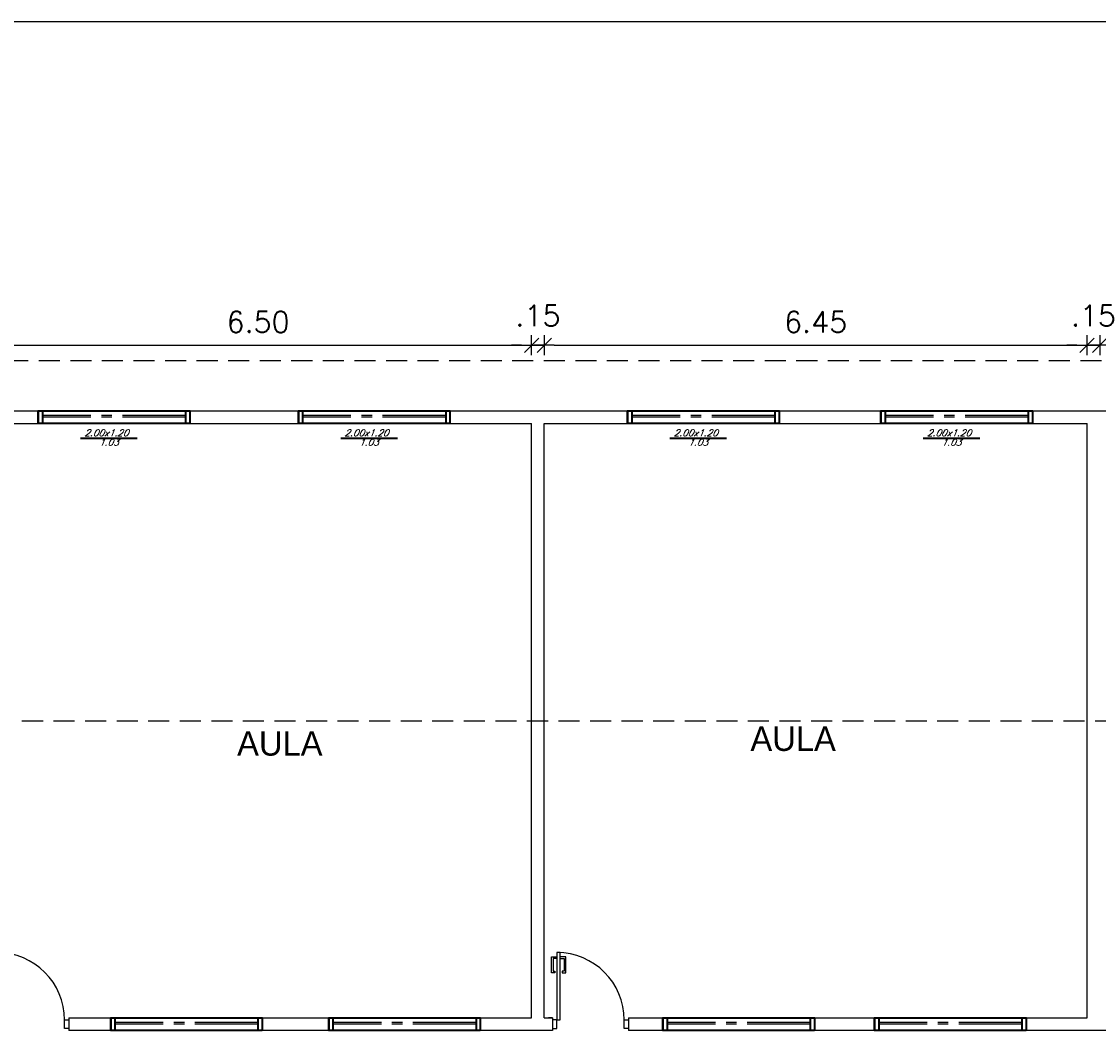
# Model space of a CAD drawing. Header units: millimetres. Extents: x 2239 to 2564, y 432 to 505.
# Tile 6 of 22: x 2286 to 2299, y 493 to 505. Entities that reach past the tile are written whole.
import ezdxf

# ---------------------------------------------------------------- set-up
doc = ezdxf.new("R2010")
doc.units = ezdxf.units.MM
for name, pattern in [('ACAD_ISO04W100', [30, 24, -3, 0, -3]), ('CENTER2', [1.125, 0.75, -0.125, 0.125, -0.125]), ('HIDDEN', [0.375, 0.25, -0.125])]:
    doc.linetypes.add(name, pattern=pattern)
for name, color, linetype in [('Cotas', 1, 'Continuous'), ('HACT', 1, 'Continuous'), ('PAREDES', 6, 'Continuous')]:
    doc.layers.add(name, color=color, linetype=linetype)
doc.styles.add('romans', font='romans.shx', dxfattribs={"oblique": 23})
doc.styles.add('SIMPLEX_8', font='simplex.shx')
doc.dimstyles.new('08', dxfattribs={"dimtxt": 0.25, "dimasz": 0.12, "dimexe": 0, "dimexo": 0, "dimgap": 0.15, "dimtad": 1, "dimzin": 4, "dimdsep": 46, "dimtxsty": 'SIMPLEX_8', "dimblk1": 'D', "dimblk2": 'D', "dimsah": 1, "dimcen": 0.09, "dimse1": 1, "dimse2": 1, "dimclre": 256, "dimclrt": 2, "dimadec": 0, "dimazin": 0, "dimtfac": 1, "dimtmove": 2, "dimatfit": 3, "dimldrblk": 'D', "dimfxl": 1, "dimtolj": 1, "dimtzin": 0, "dimarcsym": 0})

# ---------------------------------------------------------------- blocks, each defined once
blk = doc.blocks.new('DSGDFG')
at = {"color": 2}
blk.add_lwpolyline([(2331.157, 484.719), (2331.197, 484.719), (2331.197, 485.519), (2331.157, 485.519)], close=True, dxfattribs=at)
at = {"color": 1}
for points in [[(2331.157, 485.449), (2331.112, 485.449), (2331.112, 485.299), (2331.132, 485.299), (2331.132, 485.279), (2331.092, 485.279), (2331.092, 485.469), (2331.157, 485.469)], [(2331.197, 485.449), (2331.242, 485.449), (2331.242, 485.299), (2331.222, 485.299), (2331.222, 485.279), (2331.262, 485.279), (2331.262, 485.469), (2331.197, 485.469)]]:
    blk.add_lwpolyline(points, dxfattribs=at)
at = {"color": 2}
for points in [[(2331.107, 484.619), (2331.157, 484.619), (2331.157, 484.719), (2331.107, 484.719)], [(2332.007, 484.619), (2331.957, 484.619), (2331.957, 484.719), (2332.007, 484.719)]]:
    blk.add_lwpolyline(points, dxfattribs=at)
at = {"color": 1}
blk.add_arc((2331.157, 484.719), 0.8, 0, 90, dxfattribs=at)
at = {"layer": 'PAREDES', "color": 6}
for p, q in [((2331.107, 484.744), (2331.107, 484.594)), ((2332.007, 484.744), (2332.007, 484.594))]:
    blk.add_line(p, q, dxfattribs=at)
at = {"layer": 'PAREDES'}
blk.add_lwpolyline([(2331.107, 484.744), (2331.057, 484.744)], dxfattribs=at)
blk = doc.blocks.new('D')
for p, q in [((-1, 0), (1, 0)), ((0, -1), (0, 1))]:
    blk.add_line(p, q)
at = {"color": 4}
blk.add_line((-0.71, -0.71), (0.71, 0.71), dxfattribs=at)
blk = doc.blocks.new('*D94')
at = {"layer": 'Cotas', "color": 0, "linetype": 'ACAD_ISO04W100', "lineweight": -2, "transparency": 16777216}
blk.add_line((2285.713, 500.686), (2291.973, 500.686), dxfattribs=at)
at = {"layer": 'Defpoints', "color": 0, "linetype": 'ACAD_ISO04W100', "transparency": 16777216}
for p in [(2292.093, 500.686), (2285.593, 499.755), (2292.093, 499.755)]:
    blk.add_point(p, dxfattribs=at)
at = {"layer": 'Cotas', "color": 0, "linetype": 'ACAD_ISO04W100', "lineweight": -2, "transparency": 16777216, "xscale": 0.12, "yscale": 0.12, "zscale": 0.12, "rotation": 180}
blk.add_blockref('D', (2285.593, 500.686), dxfattribs=at)
at = {"layer": 'Cotas', "color": 0, "linetype": 'ACAD_ISO04W100', "lineweight": -2, "transparency": 16777216, "xscale": 0.12, "yscale": 0.12, "zscale": 0.12}
blk.add_blockref('D', (2292.093, 500.686), dxfattribs=at)
at = {"layer": 'Cotas', "color": 2, "linetype": 'ACAD_ISO04W100', "transparency": 16777216, "insert": (2288.843, 500.961), "char_height": 0.25, "attachment_point": 5, "style": 'SIMPLEX_8'}
blk.add_mtext('\\A1;6.50', dxfattribs=at)
blk = doc.blocks.new('*D95')
at = {"layer": 'Cotas', "color": 0, "linetype": 'ACAD_ISO04W100', "lineweight": -2, "transparency": 16777216}
for p, q in [((2291.973, 500.686), (2291.853, 500.686)), ((2292.093, 500.686), (2292.243, 500.686)), ((2292.363, 500.686), (2292.483, 500.686))]:
    blk.add_line(p, q, dxfattribs=at)
at = {"layer": 'Defpoints', "color": 0, "linetype": 'ACAD_ISO04W100', "transparency": 16777216}
for p in [(2292.243, 500.686), (2292.093, 499.755), (2292.243, 499.755)]:
    blk.add_point(p, dxfattribs=at)
at = {"layer": 'Cotas', "color": 0, "linetype": 'ACAD_ISO04W100', "lineweight": -2, "transparency": 16777216, "xscale": 0.12, "yscale": 0.12, "zscale": 0.12}
blk.add_blockref('D', (2292.093, 500.686), dxfattribs=at)
at = {"layer": 'Cotas', "color": 0, "linetype": 'ACAD_ISO04W100', "lineweight": -2, "transparency": 16777216, "xscale": 0.12, "yscale": 0.12, "zscale": 0.12, "rotation": 180}
blk.add_blockref('D', (2292.243, 500.686), dxfattribs=at)
at = {"layer": 'Cotas', "color": 2, "linetype": 'ACAD_ISO04W100', "transparency": 16777216, "insert": (2292.168, 501.036), "char_height": 0.25, "attachment_point": 5, "style": 'SIMPLEX_8'}
blk.add_mtext('\\A1;.15', dxfattribs=at)
blk = doc.blocks.new('*D96')
at = {"layer": 'Cotas', "color": 0, "linetype": 'ACAD_ISO04W100', "lineweight": -2, "transparency": 16777216}
blk.add_line((2292.363, 500.686), (2298.573, 500.686), dxfattribs=at)
at = {"layer": 'Defpoints', "color": 0, "linetype": 'ACAD_ISO04W100', "transparency": 16777216}
for p in [(2298.693, 500.686), (2292.243, 499.755), (2298.693, 499.755)]:
    blk.add_point(p, dxfattribs=at)
at = {"layer": 'Cotas', "color": 0, "linetype": 'ACAD_ISO04W100', "lineweight": -2, "transparency": 16777216, "xscale": 0.12, "yscale": 0.12, "zscale": 0.12, "rotation": 180}
blk.add_blockref('D', (2292.243, 500.686), dxfattribs=at)
at = {"layer": 'Cotas', "color": 0, "linetype": 'ACAD_ISO04W100', "lineweight": -2, "transparency": 16777216, "xscale": 0.12, "yscale": 0.12, "zscale": 0.12}
blk.add_blockref('D', (2298.693, 500.686), dxfattribs=at)
at = {"layer": 'Cotas', "color": 2, "linetype": 'ACAD_ISO04W100', "transparency": 16777216, "insert": (2295.468, 500.961), "char_height": 0.25, "attachment_point": 5, "style": 'SIMPLEX_8'}
blk.add_mtext('\\A1;6.45', dxfattribs=at)
blk = doc.blocks.new('*D97')
at = {"layer": 'Cotas', "color": 0, "linetype": 'ACAD_ISO04W100', "lineweight": -2, "transparency": 16777216}
for p, q in [((2298.573, 500.686), (2298.453, 500.686)), ((2298.693, 500.686), (2298.843, 500.686)), ((2298.963, 500.686), (2299.083, 500.686))]:
    blk.add_line(p, q, dxfattribs=at)
at = {"layer": 'Defpoints', "color": 0, "linetype": 'ACAD_ISO04W100', "transparency": 16777216}
for p in [(2298.843, 500.686), (2298.693, 499.755), (2298.843, 499.755)]:
    blk.add_point(p, dxfattribs=at)
at = {"layer": 'Cotas', "color": 0, "linetype": 'ACAD_ISO04W100', "lineweight": -2, "transparency": 16777216, "xscale": 0.12, "yscale": 0.12, "zscale": 0.12}
blk.add_blockref('D', (2298.693, 500.686), dxfattribs=at)
at = {"layer": 'Cotas', "color": 0, "linetype": 'ACAD_ISO04W100', "lineweight": -2, "transparency": 16777216, "xscale": 0.12, "yscale": 0.12, "zscale": 0.12, "rotation": 180}
blk.add_blockref('D', (2298.843, 500.686), dxfattribs=at)
at = {"layer": 'Cotas', "color": 2, "linetype": 'ACAD_ISO04W100', "transparency": 16777216, "insert": (2298.768, 501.036), "char_height": 0.25, "attachment_point": 5, "style": 'SIMPLEX_8'}
blk.add_mtext('\\A1;.15', dxfattribs=at)
blk = doc.blocks.new('*D98')
at = {"layer": 'Cotas', "color": 0, "linetype": 'ACAD_ISO04W100', "lineweight": -2, "transparency": 16777216}
blk.add_line((2298.963, 500.686), (2299.693, 500.686), dxfattribs=at)
at = {"layer": 'Defpoints', "color": 0, "linetype": 'ACAD_ISO04W100', "transparency": 16777216}
for p in [(2299.813, 500.686), (2298.843, 499.755), (2299.813, 499.755)]:
    blk.add_point(p, dxfattribs=at)
at = {"layer": 'Cotas', "color": 0, "linetype": 'ACAD_ISO04W100', "lineweight": -2, "transparency": 16777216, "xscale": 0.12, "yscale": 0.12, "zscale": 0.12, "rotation": 180}
blk.add_blockref('D', (2298.843, 500.686), dxfattribs=at)
at = {"layer": 'Cotas', "color": 0, "linetype": 'ACAD_ISO04W100', "lineweight": -2, "transparency": 16777216, "xscale": 0.12, "yscale": 0.12, "zscale": 0.12}
blk.add_blockref('D', (2299.813, 500.686), dxfattribs=at)
at = {"layer": 'Cotas', "color": 2, "linetype": 'ACAD_ISO04W100', "transparency": 16777216, "insert": (2299.328, 500.961), "char_height": 0.25, "attachment_point": 5, "style": 'SIMPLEX_8'}
blk.add_mtext('\\A1;.97', dxfattribs=at)

msp = doc.modelspace()

# ---------------------------------------------------------------- linework, layer by layer
at = {"layer": 'Cotas', "linetype": 'HIDDEN'}
for p, q in [((2278.363, 500.505), (2309.133, 500.505)), ((2275.163, 496.225), (2318.583, 496.225))]:
    msp.add_line(p, q, dxfattribs=at)
at = {"layer": 'Cotas', "color": 6}
for p, q in [((2285.593, 499.755), (2292.093, 499.755)), ((2292.243, 499.755), (2298.693, 499.755)), ((2286.593, 492.695), (2292.093, 492.695)), ((2292.243, 492.695), (2292.343, 492.695)), ((2293.243, 492.695), (2298.693, 492.695)), ((2292.343, 492.545), (2286.593, 492.545)), ((2299.783, 492.545), (2293.243, 492.545))]:
    msp.add_line(p, q, dxfattribs=at)
at = {"layer": 'Cotas', "color": 6, "linetype": 'ACAD_ISO04W100'}
for p, q in [((2292.093, 492.695), (2292.093, 499.755)), ((2292.243, 492.695), (2292.243, 499.755)), ((2298.693, 492.695), (2298.693, 499.755))]:
    msp.add_line(p, q, dxfattribs=at)
at = {"layer": 'Cotas', "color": 1}
msp.add_lwpolyline([(2244.583, 504.531), (2325.692, 504.531), (2325.692, 451.881), (2244.583, 451.881)], close=True, dxfattribs=at)
at = {"layer": 'Cotas', "color": 6}
msp.add_lwpolyline([(2278.213, 499.905), (2321.683, 499.905), (2321.683, 492.545)], dxfattribs=at)
at = {"layer": 'HACT', "lineweight": 35}
for p, q in [((2286.232, 499.905), (2286.232, 499.755)), ((2286.282, 499.905), (2286.282, 499.755)), ((2287.982, 499.905), (2287.982, 499.755)), ((2288.032, 499.905), (2288.032, 499.755)), ((2288.032, 499.905), (2288.032, 499.755)), ((2289.322, 499.905), (2289.322, 499.755)), ((2289.372, 499.905), (2289.372, 499.755)), ((2291.072, 499.905), (2291.072, 499.755)), ((2291.122, 499.905), (2291.122, 499.755)), ((2291.122, 499.905), (2291.122, 499.755)), ((2293.234, 499.905), (2293.234, 499.755)), ((2293.284, 499.905), (2293.284, 499.755)), ((2294.984, 499.905), (2294.984, 499.755)), ((2295.034, 499.905), (2295.034, 499.755)), ((2295.034, 499.905), (2295.034, 499.755)), ((2296.244, 499.905), (2296.244, 499.755)), ((2296.294, 499.905), (2296.294, 499.755)), ((2297.994, 499.905), (2297.994, 499.755)), ((2298.044, 499.905), (2298.044, 499.755)), ((2298.044, 499.905), (2298.044, 499.755)), ((2286.735, 499.582), (2287.407, 499.582)), ((2289.825, 499.582), (2290.498, 499.582)), ((2293.737, 499.582), (2294.409, 499.582)), ((2296.747, 499.582), (2297.419, 499.582)), ((2287.092, 492.695), (2287.092, 492.545)), ((2287.142, 492.695), (2287.142, 492.545)), ((2288.842, 492.695), (2288.842, 492.545)), ((2288.892, 492.695), (2288.892, 492.545)), ((2288.892, 492.695), (2288.892, 492.545)), ((2289.683, 492.695), (2289.683, 492.545)), ((2289.733, 492.695), (2289.733, 492.545)), ((2291.433, 492.695), (2291.433, 492.545)), ((2291.483, 492.695), (2291.483, 492.545)), ((2291.483, 492.695), (2291.483, 492.545)), ((2293.654, 492.695), (2293.654, 492.545)), ((2293.704, 492.695), (2293.704, 492.545)), ((2295.404, 492.695), (2295.404, 492.545)), ((2295.454, 492.695), (2295.454, 492.545)), ((2295.454, 492.695), (2295.454, 492.545)), ((2296.168, 492.695), (2296.168, 492.545)), ((2296.218, 492.695), (2296.218, 492.545)), ((2297.918, 492.695), (2297.918, 492.545)), ((2297.968, 492.695), (2297.968, 492.545)), ((2297.968, 492.695), (2297.968, 492.545))]:
    msp.add_line(p, q, dxfattribs=at)
at = {"layer": 'HACT', "color": 2, "lineweight": 35}
for points in [[(2288.032, 499.755), (2286.232, 499.755), (2286.232, 499.905), (2288.032, 499.905)], [(2291.122, 499.755), (2289.322, 499.755), (2289.322, 499.905), (2291.122, 499.905)], [(2295.034, 499.755), (2293.234, 499.755), (2293.234, 499.905), (2295.034, 499.905)], [(2298.044, 499.755), (2296.244, 499.755), (2296.244, 499.905), (2298.044, 499.905)], [(2288.892, 492.545), (2287.092, 492.545), (2287.092, 492.695), (2288.892, 492.695)], [(2291.483, 492.545), (2289.683, 492.545), (2289.683, 492.695), (2291.483, 492.695)], [(2295.454, 492.545), (2293.654, 492.545), (2293.654, 492.695), (2295.454, 492.695)], [(2297.968, 492.545), (2296.168, 492.545), (2296.168, 492.695), (2297.968, 492.695)]]:
    msp.add_lwpolyline(points, close=True, dxfattribs=at)
at = {"layer": 'PAREDES', "color": 4, "linetype": 'CENTER2'}
for p, q in [((2287.982, 499.85), (2286.282, 499.85)), ((2287.982, 499.83), (2286.282, 499.83)), ((2291.072, 499.85), (2289.372, 499.85)), ((2291.072, 499.83), (2289.372, 499.83)), ((2294.984, 499.85), (2293.284, 499.85)), ((2294.984, 499.83), (2293.284, 499.83)), ((2297.994, 499.85), (2296.294, 499.85)), ((2297.994, 499.83), (2296.294, 499.83)), ((2288.842, 492.64), (2287.142, 492.64)), ((2291.433, 492.64), (2289.733, 492.64)), ((2295.404, 492.64), (2293.704, 492.64)), ((2297.918, 492.64), (2296.218, 492.64)), ((2288.842, 492.62), (2287.142, 492.62)), ((2291.433, 492.62), (2289.733, 492.62)), ((2295.404, 492.62), (2293.704, 492.62)), ((2297.918, 492.62), (2296.218, 492.62))]:
    msp.add_line(p, q, dxfattribs=at)

# ---------------------------------------------------------------- block references
at = {"layer": 'Cotas', "linetype": 'ACAD_ISO04W100'}
for p in [(-45.414, 7.951), (-38.764, 7.951)]:
    msp.add_blockref('DSGDFG', p, dxfattribs=at)

# ---------------------------------------------------------------- texts
at = {"char_height": 0.29056, "attachment_point": 7}
for insert in [(2288.594, 495.806), (2294.693, 495.862)]:
    msp.add_mtext_dynamic_manual_height_columns('\\A1;{\\fZurich Cn BT|b0|i0|c0|p34;\\C2;AULA}', width=13.35192, gutter_width=1, heights=[0], dxfattribs=dict(at, insert=insert))
at = {"layer": 'Cotas', "color": 2, "char_height": 0.0779, "attachment_point": 1, "style": 'romans'}
for s, insert in [('2.00x1.20', (2286.778, 499.683)), ('2.00x1.20', (2289.868, 499.683)), ('2.00x1.20', (2293.78, 499.683)), ('2.00x1.20', (2296.79, 499.683)), ('1.03', (2286.952, 499.571)), ('1.03', (2290.042, 499.571)), ('1.03', (2293.954, 499.571)), ('1.03', (2296.964, 499.571))]:
    msp.add_mtext_dynamic_manual_height_columns(s, width=0.31716, gutter_width=12.5, heights=[0], dxfattribs=dict(at, insert=insert))

# ---------------------------------------------------------------- dimensions: what is measured, and where the dimension line sits
at = {"layer": 'Cotas', "linetype": 'ACAD_ISO04W100'}
for base, p1, p2, picture, middle in [((2292.093, 500.686), (2285.593, 499.755), (2292.093, 499.755), '*D94', (2288.843, 500.961)), ((2292.243, 500.686), (2292.093, 499.755), (2292.243, 499.755), '*D95', (2292.168, 501.036)), ((2298.693, 500.686), (2292.243, 499.755), (2298.693, 499.755), '*D96', (2295.468, 500.961)), ((2298.843, 500.686), (2298.693, 499.755), (2298.843, 499.755), '*D97', (2298.768, 501.036)), ((2299.813, 500.686), (2298.843, 499.755), (2299.813, 499.755), '*D98', (2299.328, 500.961))]:
    dim = msp.add_linear_dim(base=base, p1=p1, p2=p2, dimstyle='08', dxfattribs=at)
    dim.commit()
    dim.dimension.update_dxf_attribs({"geometry": picture, "text_midpoint": middle})

doc.saveas('drawing.dxf')
